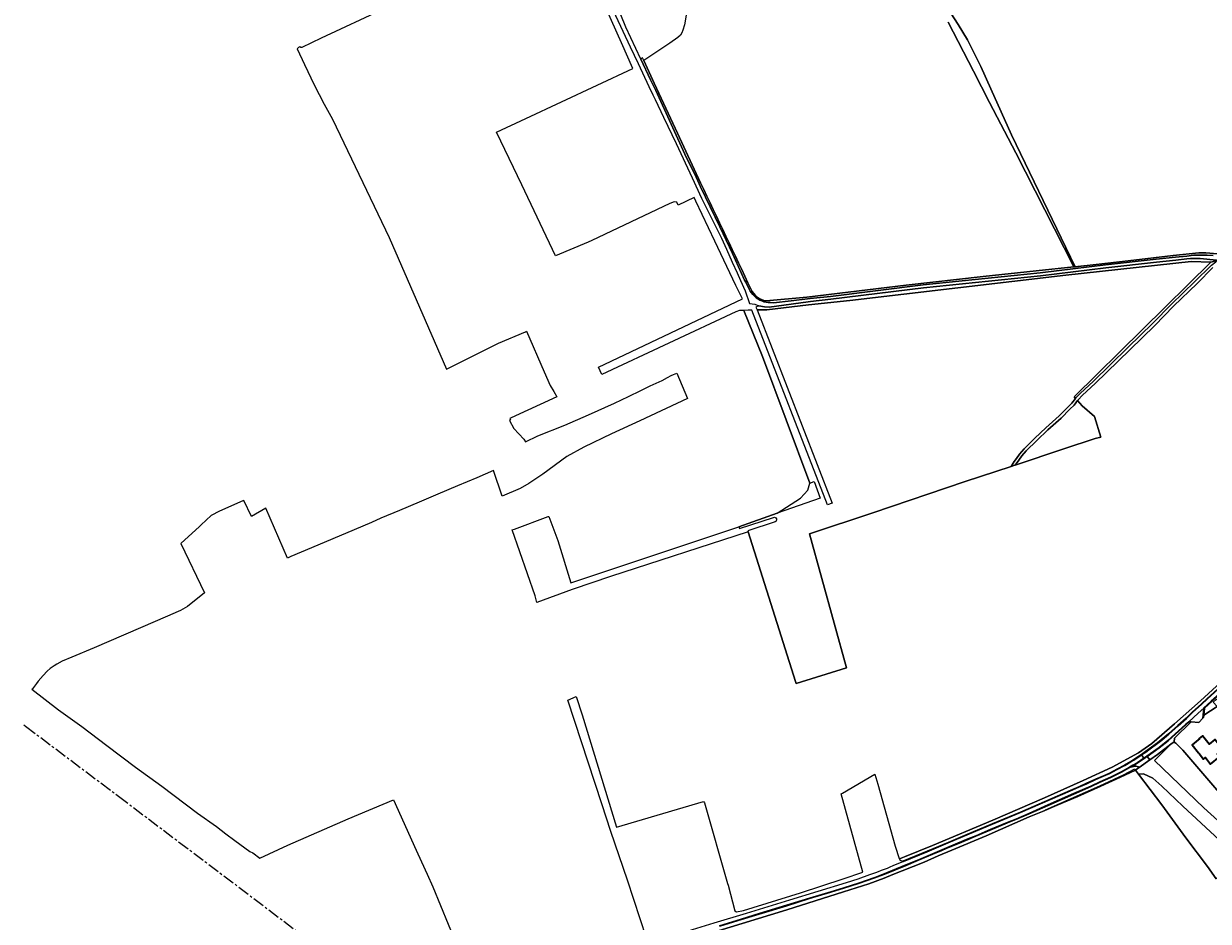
# Model space of a CAD drawing. Header units: metres. Extents: x 201541 to 204988, y 387833 to 394342.
# Tile 85 of 214: x 201986 to 202992, y 390311 to 391073. Entities that reach past the tile are written whole.
import ezdxf
from ezdxf.enums import TextEntityAlignment as Align

# ---------------------------------------------------------------- set-up
doc = ezdxf.new("R2010")
doc.units = ezdxf.units.M
doc.linetypes.add('AM-AS', pattern=[16, 10, -2, 2, -2])
for name, color, linetype, lineweight in [('B-WE-AM-AS_SPOOR-G', 10, 'AM-AS', 18), ('B-WE-GR-BOS_GEMENGD-GV', 40, 'Continuous', 13), ('B-WE-GR-BOS_LOOF-GV', 40, 'Continuous', 13), ('B-WE-GR-BOUWLAND-GV', 80, 'Continuous', 13), ('B-WE-GR-GRAS-GV', 60, 'Continuous', 13), ('B-WE-GR-GROENVOORZIENING-GV', 80, 'Continuous', 18), ('B-WE-IE-TERREINAFSCHEIDING_KUNSTMATIG_HEKWERK-G', 20, 'IE-TERREINAFSCHEIDING-KUNSTMATIG', 18), ('B-WE-OG-BEBOUWING-GV', 7, 'Continuous', 35), ('B-WE-OG-BEBOUWING-T18', 10, 'Continuous', 18), ('B-WE-OG-TERREIN_ERF-GV', 7, 'Continuous', 18), ('B-WE-OG-WEG-GV', 7, 'Continuous', 18), ('B-WE-VH-VERHARDING_ASFALT-GV', 252, 'Continuous', 18), ('B-WE-VH-VERHARDING_BETON-GV', 252, 'Continuous', 18), ('B-WE-VH-VERHARDING_BETONSTRAATSTEEN-GV', 252, 'Continuous', 18), ('B-WE-VH-VERHARDING_GRASBETONSTEEN-GV', 70, 'Continuous', 18), ('B-WE-VH-VERHARDING_OPEN-GV', 252, 'Continuous', 18), ('B-WE-VH-VERHARDING_PUIN-GV', 252, 'Continuous', 18)]:
    doc.layers.add(name, color=color, linetype=linetype, lineweight=lineweight)
doc.styles.add('NLCS-ISO-M200-T18', font='NLCS-ISO.ttf', dxfattribs={"height": 0.36})
doc.linetypes.add('IE-TERREINAFSCHEIDING-KUNSTMATIG', pattern='A,4,[82,NLCS.SHX,S=0.75,R=90,X=0,Y=0],4,-2', length=10)

msp = doc.modelspace()

# ---------------------------------------------------------------- linework, layer by layer
at = {"layer": 'B-WE-AM-AS_SPOOR-G'}
msp.add_lwpolyline([(201986.342, 390478.095), (201987.993, 390476.833), (202066.803, 390417.501), (202284.902, 390252.67), (202460.833, 390119.557), (202572.046, 390035.296), (203111.448, 389626.989), (203245.812, 389525.372), (203287.801, 389493.539)], dxfattribs=at)
at = {"layer": 'B-WE-GR-BOS_GEMENGD-GV'}
for points in [[(202624.163, 390650.277), (202601.028, 390642.513), (202601.268, 390641.757), (202641.526, 390514.832), (202642.07, 390513.117), (202684.812, 390526.299), (202653.425, 390640.184), (202707.146, 390657.899), (202785.37, 390684.503), (202824.465, 390697.328), (202827.095, 390701.538), (202828.922, 390703.926), (202831.478, 390707.674), (202835.531, 390712.319), (202844.565, 390721.217), (202853.879, 390730.047), (202865.181, 390740.12), (202872.498, 390747.563), (202876.018, 390750.996), (202879.096, 390755.036), (202878.043, 390756.226), (202993.999, 390870.455), (202977.19, 390871.212), (202870.938, 390859.418), (202687.632, 390838.021), (202652.581, 390834.316), (202617.119, 390830.283), (202608.843, 390830.022), (202672.449, 390666.239), (202668.722, 390664.788), (202604.436, 390829.884), (202601.276, 390829.784), (202597.462, 390829.664), (202613.335, 390790.571), (202653.572, 390683.21), (202657.19, 390684.428), (202662.465, 390670.463), (202626.015, 390657.555), (202593.36, 390645.99)], [(202593.36, 390645.99), (202593.814, 390644.562), (202622.684, 390653.992)]]:
    msp.add_lwpolyline(points, dxfattribs=at)
msp.add_lwpolyline([(202622.684, 390653.992, -1.03798933), (202624.163, 390650.277)], format="xyb", dxfattribs=at)
at = {"layer": 'B-WE-GR-BOS_LOOF-GV'}
msp.add_lwpolyline([(202869.154, 390712.272), (202895.937, 390720.853), (202900.521, 390722.01), (202895.203, 390739.527), (202884.74, 390748.656), (202880.785, 390753.127), (202877.895, 390749.334), (202874.262, 390745.792), (202866.906, 390738.309), (202855.571, 390728.206), (202846.302, 390719.419), (202837.352, 390710.605), (202833.46, 390706.142), (202830.948, 390702.461), (202827.886, 390698.457)], close=True, dxfattribs=at)
at = {"layer": 'B-WE-GR-BOUWLAND-GV'}
for points in [[(202292.31, 391085.602), (202238.976, 391060.667), (202222.551, 391052.718)], [(202995.798, 390865.956), (202982.304, 390852.38), (202962.416, 390833.116), (202946.422, 390816.953), (202925.208, 390796.273), (202895.704, 390767.509), (202885.031, 390757.74), (202881.288, 390753.788), (202880.785, 390753.127), (202884.74, 390748.656), (202895.203, 390739.527), (202900.521, 390722.01), (202895.937, 390720.853), (202869.154, 390712.272), (202827.886, 390698.457), (202826.871, 390698.117), (202824.465, 390697.328), (202785.37, 390684.503), (202707.146, 390657.899), (202653.425, 390640.184), (202684.812, 390526.299), (202642.07, 390513.117), (202641.526, 390514.832), (202601.268, 390641.757), (202484.409, 390603.973), (202452.626, 390593.168), (202451.935, 390592.933), (202421.89, 390581.879), (202420.584, 390587.4), (202401.086, 390643.573), (202402.921, 390644.179), (202431.515, 390654.666), (202432.031, 390654.855), (202439.812, 390634.38), (202450.894, 390598.518), (202593.36, 390645.99), (202626.015, 390657.555), (202645.67, 390670.447), (202651.8, 390677.106), (202653.572, 390683.21), (202613.335, 390790.571), (202597.462, 390829.664), (202593.926, 390829.553), (202590.95, 390828.372), (202476.977, 390775.223), (202474.108, 390781.375), (202596.555, 390839.4), (202590.905, 390850.91), (202573.078, 390888.336), (202556.788, 390922.39), (202555.383, 390925.346), (202541.939, 390918.988), (202540.809, 390921.377), (202538.508, 390921.891), (202534.816, 390920.293), (202468.531, 390888.834), (202465.612, 390887.449), (202437.627, 390876.041), (202409.038, 390936.091), (202387.763, 390980.803), (202412.698, 390992.594), (202503.313, 391034.799), (202493.758, 391056.792), (202480.482, 391086.3)], [(202220.701, 391053.229), (202219.707, 391052.69), (202218.536, 391051.505), (202224.649, 391038.302), (202233.032, 391021.055), (202241.281, 391004.663), (202248.398, 390992.037), (202296.605, 390891.556), (202345.311, 390779.912), (202389.228, 390801.804), (202412.184, 390811.469), (202413.153, 390811.909), (202428.115, 390777.542), (202433.333, 390765.912), (202436.466, 390760.832), (202438.889, 390756.469), (202399.99, 390738.573), (202399.073, 390738.024), (202399.674, 390736.874), (202398.712, 390736.29), (202402.298, 390729.595), (202410.804, 390720.493), (202412.188, 390718.179), (202422.887, 390723.231), (202445.791, 390732.413), (202465.627, 390741.036), (202487.824, 390750.959), (202499.764, 390756.663), (202510.233, 390761.82), (202518.188, 390765.739), (202528.252, 390770.189), (202532.909, 390772.64), (202535.794, 390774.313), (202537.875, 390775.149), (202540.794, 390776.322), (202549.881, 390754.79), (202509.263, 390735.945), (202485.369, 390724.933), (202461.699, 390713.719), (202447.34, 390705.796), (202426.961, 390690.842), (202415.076, 390682.753), (202407.734, 390678.523), (202392.364, 390671.933)], [(202392.364, 390671.933), (202385.23, 390693.907), (202370.869, 390687.691), (202354.559, 390680.75), (202337.727, 390673.858), (202322.045, 390666.883), (202305.345, 390659.885), (202289.498, 390653.282), (202281.524, 390649.757), (202266.711, 390643.476), (202230.657, 390628.339), (202213.171, 390620.936), (202210.161, 390619.564), (202191.93, 390661.878), (202179.69, 390654.887), (202173.312, 390668.427), (202172.478, 390668.067), (202152.538, 390659.454), (202145.501, 390655.623), (202136.994, 390647.719), (202135.579, 390646.3), (202119.829, 390631.976), (202139.74, 390590.098), (202125.498, 390578.316), (202119.557, 390575.141), (202115.402, 390573.307), (202114.904, 390573.087), (202097.944, 390565.678), (202046.248, 390543.459), (202027.199, 390535.584), (202018.977, 390531.927), (202014.594, 390529.622), (202012.158, 390528.143), (202008.718, 390525.862), (202006.131, 390523.555), (202002.798, 390519.997), (201998.666, 390515.217), (201997.09, 390513.156), (201993.688, 390508.685), (201993.325, 390508.207), (202016.023, 390490.914), (202035.613, 390476.515), (202056.823, 390460.527), (202081.276, 390442.154), (202103.526, 390426.054), (202133.961, 390403.157), (202149.928, 390391.673), (202157.881, 390385.702), (202165.65, 390379.834), (202178.338, 390370.684), (202180.933, 390369.359), (202186.803, 390365.032), (202210.683, 390375.942), (202261.818, 390398.267), (202300.156, 390414.361), (202319.53, 390371.732), (202320.998, 390368.481), (202328.752, 390351.306), (202333.618, 390340.527), (202353.16, 390292.956)], [(202729.603, 390364.274), (202734.005, 390366.073), (202757.863, 390375.757), (202808.899, 390397.12), (202852.905, 390416.111), (202885.58, 390430.88), (202910.384, 390442.055), (202932.507, 390454.334), (202944.039, 390462.35), (202963.228, 390478.953), (202985.213, 390498.442), (203011.982, 390523.048)], [(202514.901, 390296.941), (202498.843, 390346.169), (202484.829, 390387.423), (202477.062, 390411.043), (202448.145, 390499.06), (202455.34, 390501.976), (202460.492, 390486.442), (202489.602, 390391.094), (202563.25, 390412.956), (202564.281, 390411.803), (202583.774, 390343.463), (202584.19, 390341.885), (202589.918, 390320.135), (202591.502, 390319.274), (202597.273, 390320.567), (202645.602, 390335.545), (202681.954, 390347.435), (202698.516, 390353.16), (202680.179, 390419.377), (202681.213, 390419.985), (202708.867, 390436.259), (202711.391, 390427.807), (202726.09, 390375.105), (202729.39, 390364.668)], [(202998.611, 390347.414), (202991.145, 390357.876), (202972.784, 390382.251), (202952.342, 390410.215), (202932.559, 390436.211), (202929.915, 390439.686), (202917.449, 390433.539), (202900.563, 390425.906), (202880.965, 390417.358), (202863.457, 390409.889), (202851.039, 390404.593), (202839.856, 390399.923), (202803.417, 390383.869), (202774.059, 390371.593), (202762.615, 390366.85), (202750.798, 390361.647), (202741.324, 390357.9), (202732.011, 390354.215), (202723.988, 390350.998), (202716.831, 390348.041), (202703.642, 390343.154), (202682.269, 390336.311), (202634.196, 390321.171), (202548.035, 390294.82)]]:
    msp.add_lwpolyline(points, dxfattribs=at)
for points in [[(202222.551, 391052.718, -0.21793287), (202220.701, 391053.229)], [(202729.39, 390364.668, 0.02617182), (202729.603, 390364.274)]]:
    msp.add_lwpolyline(points, format="xyb", dxfattribs=at)
for points in [[(202960.022, 390461.539), (202946.078, 390447.856), (202988.108, 390407.671), (203000.051, 390396.83), (203009.841, 390387.604), (203028.422, 390370.228), (203044.721, 390387.655), (203038.981, 390398.009), (203009.559, 390427.43), (203002.588, 390419.024), (202970.297, 390456.544), (202964.275, 390462.371), (202962.894, 390463.311), (202962.92, 390463.737)], [(203001.358, 390380.146), (202970.348, 390409.106), (202952.408, 390425.97), (202944.873, 390432.889), (202936.826, 390436.426), (202932.559, 390436.211), (202952.342, 390410.215), (202972.784, 390382.251), (202991.145, 390357.876), (202998.611, 390347.414), (203016.325, 390365.845)]]:
    msp.add_lwpolyline(points, close=True, dxfattribs=at)
at = {"layer": 'B-WE-GR-GRAS-GV'}
for points in [[(202770.215, 391086.55), (202779.476, 391072.202), (202787.314, 391059.343), (202798.757, 391036.555), (202807.275, 391017.752), (202824.712, 390978.577), (202870.827, 390883.17), (202878.967, 390866.714), (202896.682, 390868.574), (202923.871, 390871.787), (202962.149, 390876.144), (202983.76, 390878.467), (202989.75, 390878.469), (203012.694, 390876.42)], [(202548.67, 391080.096), (202547.308, 391071.821), (202545.931, 391067.31), (202544.838, 391065.082), (202543.948, 391063.268), (202541.638, 391061.207), (202534.861, 391056.412), (202512.674, 391041.678), (202521.6, 391022.501), (202541.191, 390980.162), (202560.854, 390937.861)], [(202877.795, 390866.589), (202828.358, 390963.295), (202806.011, 391005.933), (202792.571, 391032.59), (202771.029, 391074.072)], [(202616.681, 390837.654), (202650.943, 390840.913), (202686.241, 390845.105), (202735.307, 390850.952), (202800.809, 390858.307), (202845.865, 390863.144), (202877.795, 390866.589)]]:
    msp.add_lwpolyline(points, dxfattribs=at)
for points in [[(202560.854, 390937.861, -0.0022076), (202603.75, 390847.461)], [(202603.75, 390847.461, 0.24461154), (202616.681, 390837.654)]]:
    msp.add_lwpolyline(points, format="xyb", dxfattribs=at)
at = {"layer": 'B-WE-GR-GROENVOORZIENING-GV'}
msp.add_lwpolyline([(202771.029, 391074.072), (202792.571, 391032.59), (202806.011, 391005.933), (202828.358, 390963.295), (202877.795, 390866.589), (202878.493, 390866.664), (202878.967, 390866.714), (202870.827, 390883.17), (202824.712, 390978.577), (202807.275, 391017.752), (202798.757, 391036.555), (202787.314, 391059.343), (202779.476, 391072.202), (202770.215, 391086.55)], dxfattribs=at)
at = {"layer": 'B-WE-IE-TERREINAFSCHEIDING_KUNSTMATIG_HEKWERK-G'}
for points in [[(203036.955, 390872.232), (203026.734, 390874.62), (203012.694, 390876.42), (202989.75, 390878.469), (202983.76, 390878.467), (202962.149, 390876.144), (202923.871, 390871.787), (202896.682, 390868.574), (202878.493, 390866.664)], [(202942.162, 390448.226), (202948.756, 390452.825), (202960.022, 390461.539)], [(202960.022, 390461.539), (202962.92, 390463.737)], [(202964.275, 390462.371), (202962.894, 390463.311), (202962.92, 390463.737)], [(202962.92, 390463.737), (202963.095, 390466.633)], [(202899.796, 390426.3), (202919.951, 390435.553), (202929.519, 390440.85), (202929.915, 390439.686)], [(202929.915, 390439.686), (202932.483, 390441.477)], [(202932.483, 390441.477), (202933.085, 390441.897)], [(202933.085, 390441.897), (202942.162, 390448.226)], [(202853.8, 390406.066), (202899.796, 390426.3)]]:
    msp.add_lwpolyline(points, dxfattribs=at)
at = {"layer": 'B-WE-OG-BEBOUWING-GV'}
msp.add_lwpolyline([(202999.39, 390453.19), (203004.217, 390457.042), (202997.434, 390465.545), (202992.484, 390461.595), (202986.847, 390468.702), (202984.064, 390466.488), (202984.369, 390466.105), (202983.228, 390465.198), (202978.131, 390461.148), (202983.544, 390454.321), (202984.032, 390453.706), (202987.803, 390448.953), (202989.368, 390450.195), (202993.658, 390444.786), (203001.268, 390450.822)], close=True, dxfattribs=at)
at = {"layer": 'B-WE-OG-TERREIN_ERF-GV'}
for points in [[(202999.447, 390493.489), (202987.956, 390486.314), (202987.778, 390484.338), (202987.222, 390483.743), (202983.797, 390480.079), (202977.381, 390480.451), (202963.095, 390466.633), (202962.92, 390463.737), (202962.894, 390463.311), (202964.275, 390462.371), (202970.297, 390456.544), (203002.588, 390419.024)], [(203000.051, 390396.83), (202988.108, 390407.671), (202946.078, 390447.856), (202960.022, 390461.539), (202948.756, 390452.825), (202942.162, 390448.226), (202933.085, 390441.897), (202932.483, 390441.477), (202929.915, 390439.686), (202932.559, 390436.211), (202936.826, 390436.426), (202944.873, 390432.889), (202952.408, 390425.97), (202970.348, 390409.106), (203001.358, 390380.146)]]:
    msp.add_lwpolyline(points, dxfattribs=at)
msp.add_lwpolyline([(202999.39, 390453.19), (203001.268, 390450.822), (202993.658, 390444.786), (202989.368, 390450.195), (202987.803, 390448.953), (202984.032, 390453.706), (202983.544, 390454.321), (202978.131, 390461.148), (202983.228, 390465.198), (202984.369, 390466.105), (202984.064, 390466.488), (202986.847, 390468.702), (202992.484, 390461.595), (202997.434, 390465.545), (203004.217, 390457.042)], close=True, dxfattribs=at)
at = {"layer": 'B-WE-OG-WEG-GV'}
for points in [[(202560.854, 390937.861), (202541.191, 390980.162), (202521.6, 391022.501), (202512.674, 391041.678), (202511.649, 391043.88), (202510.189, 391042.947), (202518.501, 391025.35), (202522.84, 391016.165), (202548.992, 390959.109), (202556.075, 390945.368), (202560.885, 390934.463), (202577.183, 390900.692), (202587.999, 390878.035), (202598.193, 390855.377)], [(202973.749, 390873.33), (202964.18, 390872.31), (202947.974, 390870.536), (202904.817, 390865.746), (202849.48, 390859.094), (202750.067, 390848.823), (202671.346, 390839.105), (202654.177, 390837.264), (202652.085, 390836.991), (202619.047, 390832.421), (202615.086, 390832.594), (202610.451, 390833.595), (202607.904, 390832.44), (202608.843, 390830.022), (202617.119, 390830.283), (202652.581, 390834.316), (202687.632, 390838.021), (202870.938, 390859.418), (202977.19, 390871.212), (202993.999, 390870.455), (202999.385, 390872.059), (202998.779, 390872.189)], [(203012.694, 390876.42), (202989.75, 390878.469), (202983.76, 390878.467), (202962.149, 390876.144), (202923.871, 390871.787), (202896.682, 390868.574), (202878.967, 390866.714), (202878.493, 390866.664), (202877.795, 390866.589), (202845.865, 390863.144), (202800.809, 390858.307), (202735.307, 390850.952), (202686.241, 390845.105), (202650.943, 390840.913), (202616.681, 390837.654)], [(202620.231, 390836.273), (202622.743, 390836.215), (202637.679, 390837.899), (202651.779, 390839.472), (202653.882, 390839.746), (202671.06, 390841.588), (202749.785, 390851.307), (202849.202, 390861.578), (202904.53, 390868.229), (202947.7, 390873.021), (202963.911, 390874.796), (202973.484, 390875.816), (202979.291, 390876.436), (202985.475, 390876.662), (202990.866, 390876.627), (202996.043, 390876.204)], [(202976.609, 390873.635), (202973.749, 390873.33)], [(203011.982, 390523.048), (202985.213, 390498.442), (202963.228, 390478.953), (202944.039, 390462.35), (202932.507, 390454.334), (202910.384, 390442.055), (202885.58, 390430.88), (202852.905, 390416.111), (202808.899, 390397.12), (202757.863, 390375.757), (202734.005, 390366.073), (202729.603, 390364.274)], [(202732.443, 390362.243), (202753.146, 390370.785), (202770.901, 390378.293), (202786.998, 390385.053), (202808.445, 390394.059), (202832.34, 390404.079), (202874.579, 390422.317), (202881.828, 390425.497), (202888.538, 390428.436), (202896.217, 390431.915), (202902.763, 390434.785), (202908.047, 390437.176), (202914.322, 390440.419), (202920.842, 390443.94), (202925.968, 390446.988), (202928.397, 390448.409), (202933.777, 390452.043), (202935.057, 390452.913), (202938.553, 390455.288), (202948.651, 390462.748), (202958.087, 390470.414), (202966.104, 390477.483), (202972.952, 390483.822), (202978.391, 390488.984), (202985.685, 390495.542), (202990.936, 390500.296), (202999.732, 390508.262)], [(202548.035, 390294.82), (202634.196, 390321.171), (202682.269, 390336.311), (202703.642, 390343.154), (202716.831, 390348.041), (202723.988, 390350.998), (202732.011, 390354.215), (202741.324, 390357.9), (202750.798, 390361.647), (202762.615, 390366.85), (202774.059, 390371.593), (202803.417, 390383.869), (202839.856, 390399.923), (202851.039, 390404.593), (202863.457, 390409.889), (202880.965, 390417.358), (202900.563, 390425.906), (202917.449, 390433.539), (202929.915, 390439.686)], [(202929.634, 390442.866), (202925.857, 390442.17), (202925.249, 390441.815), (202918.069, 390437.818), (202909.067, 390433.416), (202900.026, 390429.368), (202892.312, 390425.687), (202877.648, 390419.337), (202855.924, 390409.684), (202839.683, 390402.57), (202828.505, 390397.78), (202821.344, 390394.858), (202806.832, 390388.745), (202794.642, 390383.582), (202787.972, 390380.832), (202779.197, 390377.154), (202769.894, 390373.273), (202765.693, 390371.525), (202757.953, 390368.183), (202745.994, 390363.239), (202735.258, 390358.77), (202718.751, 390352.003), (202708.819, 390348.267), (202695.05, 390343.463), (202682.469, 390339.461), (202671.521, 390336.069), (202653.467, 390330.567), (202634.066, 390324.619), (202610.68, 390317.453), (202595.565, 390312.881), (202577.092, 390307.268)], [(202929.915, 390439.686), (202932.483, 390441.477), (202933.085, 390441.897)]]:
    msp.add_lwpolyline(points, dxfattribs=at)
for points in [[(202603.75, 390847.461, 0.0022076), (202560.854, 390937.861)], [(202998.779, 390872.189, 0.05133583), (202976.609, 390873.635)], [(202598.193, 390855.377, -0.02322162), (202602.147, 390847.698)], [(202602.147, 390847.698, 0.08682542), (202606.641, 390841.679)], [(202616.681, 390837.654, -0.24461154), (202603.75, 390847.461)], [(202606.641, 390841.679, 0.1910059), (202620.231, 390836.273)], [(202933.085, 390441.897, 0.18566897), (202929.634, 390442.866)], [(202729.603, 390364.274, 0.2052498), (202732.443, 390362.243)]]:
    msp.add_lwpolyline(points, format="xyb", dxfattribs=at)
for points in [[(202879.096, 390755.036), (202879.381, 390755.41), (202883.277, 390759.524), (202893.987, 390769.326), (202923.463, 390798.063), (202944.661, 390818.728), (202960.658, 390834.893), (202980.547, 390854.159), (202994.158, 390867.853), (202994.514, 390868.117), (202998.133, 390871.007), (202999.385, 390872.059), (202993.999, 390870.455), (202878.043, 390756.226)], [(202963.095, 390466.633), (202977.381, 390480.451), (202975.622, 390480.554), (202972.771, 390478.035), (202964.081, 390470.167), (202957.658, 390464.562), (202950.25, 390458.621), (202939.901, 390451.183), (202942.162, 390448.226), (202948.756, 390452.825), (202960.022, 390461.539), (202962.92, 390463.737)]]:
    msp.add_lwpolyline(points, close=True, dxfattribs=at)
at = {"layer": 'B-WE-VH-VERHARDING_ASFALT-GV'}
for points in [[(203000, 390507.965), (202991.204, 390500), (202985.953, 390495.245), (202978.662, 390488.69), (202973.226, 390483.53), (202966.372, 390477.186), (202958.349, 390470.112), (202952.361, 390465.01), (202948.891, 390462.428), (202941.391, 390456.728), (202938.778, 390454.957), (202935.286, 390452.585), (202937.207, 390449.826), (202939.557, 390451.429), (202939.658, 390451.501), (202950.008, 390458.94), (202957.401, 390464.869), (202963.815, 390470.466), (202972.504, 390478.333), (202975.188, 390480.704), (202975.305, 390480.572), (202983.345, 390487.927), (202987.977, 390492.104), (202988.006, 390492.423), (202994.409, 390498.203)], [(202576.975, 390307.65), (202595.449, 390313.264), (202610.564, 390317.836), (202633.949, 390325.001), (202653.35, 390330.95), (202671.404, 390336.451), (202682.349, 390339.843), (202694.923, 390343.843), (202708.683, 390348.643), (202718.605, 390352.375), (202735.105, 390359.14), (202745.841, 390363.608), (202757.797, 390368.551), (202765.537, 390371.893), (202769.74, 390373.642), (202779.043, 390377.523), (202787.818, 390381.201), (202794.488, 390383.951), (202806.676, 390389.113), (202821.191, 390395.228), (202828.351, 390398.149), (202839.524, 390402.937), (202855.763, 390410.05), (202877.487, 390419.703), (202892.146, 390426.051), (202899.858, 390429.731), (202908.897, 390433.778), (202917.884, 390438.173), (202925.051, 390442.163), (202927.795, 390443.763), (202931.381, 390445.854), (202937.207, 390449.826), (202935.286, 390452.585), (202934.001, 390451.712), (202928.61, 390448.07), (202926.171, 390446.643), (202921.039, 390443.592), (202914.509, 390440.065), (202908.221, 390436.816), (202902.926, 390434.42), (202896.38, 390431.55), (202888.701, 390428.071), (202881.989, 390425.131), (202874.739, 390421.95), (202832.497, 390403.711), (202808.6, 390393.69), (202787.153, 390384.684), (202771.056, 390377.924), (202753.3, 390370.416), (202733.248, 390362.143), (202724.01, 390358.334)], [(202704.275, 390350.734), (202694.437, 390347.247), (202684.481, 390344.12), (202636.305, 390329.341), (202599.684, 390318.081), (202572.159, 390309.784), (202564.668, 390307.52), (202531.568, 390297.25), (202515.655, 390292.167), (202516.578, 390289.323), (202518.52, 390289.922)]]:
    msp.add_lwpolyline(points, dxfattribs=at)
msp.add_lwpolyline([(202724.01, 390358.334, -0.01911014), (202704.275, 390350.734)], format="xyb", dxfattribs=at)
at = {"layer": 'B-WE-VH-VERHARDING_BETON-GV'}
for points in [[(202939.901, 390451.183), (202939.786, 390451.101), (202937.436, 390449.498), (202937.432, 390449.496), (202931.595, 390445.516), (202928.227, 390443.552), (202925.857, 390442.17), (202929.634, 390442.866)], [(202933.085, 390441.897), (202942.162, 390448.226), (202939.901, 390451.183)]]:
    msp.add_lwpolyline(points, dxfattribs=at)
msp.add_lwpolyline([(202929.634, 390442.866, -0.18566897), (202933.085, 390441.897)], format="xyb", dxfattribs=at)
at = {"layer": 'B-WE-VH-VERHARDING_BETONSTRAATSTEEN-GV'}
msp.add_lwpolyline([(203032.067, 390524.759), (203032.319, 390525.002), (203032.598, 390525.254), (203024.663, 390525.319), (203017.167, 390518.581), (203010.852, 390512.935), (203001.325, 390504.443), (202994.409, 390498.203), (202988.006, 390492.423), (202987.977, 390492.104), (202987.222, 390483.743), (202987.778, 390484.338), (202987.956, 390486.314), (202988.487, 390492.183), (203001.659, 390504.071), (203017.501, 390518.209), (203024.853, 390524.818)], close=True, dxfattribs=at)
at = {"layer": 'B-WE-VH-VERHARDING_GRASBETONSTEEN-GV'}
for points in [[(202999.732, 390508.262), (202990.936, 390500.296), (202985.685, 390495.542), (202978.391, 390488.984), (202972.952, 390483.822), (202966.104, 390477.483), (202958.087, 390470.414), (202948.651, 390462.748), (202938.553, 390455.288), (202935.057, 390452.913), (202935.286, 390452.585), (202938.778, 390454.957), (202941.391, 390456.728), (202948.891, 390462.428), (202952.361, 390465.01), (202958.349, 390470.112), (202966.372, 390477.186), (202973.226, 390483.53), (202978.662, 390488.69), (202985.953, 390495.245), (202991.204, 390500), (203000, 390507.965)], [(202577.092, 390307.268), (202595.565, 390312.881), (202610.68, 390317.453), (202634.066, 390324.619), (202653.467, 390330.567), (202671.521, 390336.069), (202682.469, 390339.461), (202695.05, 390343.463), (202708.819, 390348.267), (202718.751, 390352.003), (202735.258, 390358.77), (202745.994, 390363.239), (202757.953, 390368.183), (202765.693, 390371.525), (202769.894, 390373.273), (202779.197, 390377.154), (202787.972, 390380.832), (202794.642, 390383.582), (202806.832, 390388.745), (202821.344, 390394.858), (202828.505, 390397.78), (202839.683, 390402.57), (202855.924, 390409.684), (202877.648, 390419.337), (202892.312, 390425.687), (202900.026, 390429.368), (202909.067, 390433.416), (202918.069, 390437.818), (202925.249, 390441.815), (202925.857, 390442.17), (202928.227, 390443.552), (202931.595, 390445.516), (202937.432, 390449.496), (202937.436, 390449.498), (202937.207, 390449.826), (202931.381, 390445.854), (202927.795, 390443.763), (202925.051, 390442.163), (202917.884, 390438.173), (202908.897, 390433.778), (202899.858, 390429.731), (202892.146, 390426.051), (202877.487, 390419.703), (202855.763, 390410.05), (202839.524, 390402.937), (202828.351, 390398.149), (202821.191, 390395.228), (202806.676, 390389.113), (202794.488, 390383.951), (202787.818, 390381.201), (202779.043, 390377.523), (202769.74, 390373.642), (202765.537, 390371.893), (202757.797, 390368.551), (202745.841, 390363.608), (202735.105, 390359.14), (202718.605, 390352.375), (202708.683, 390348.643), (202694.923, 390343.843), (202682.349, 390339.843), (202671.404, 390336.451), (202653.35, 390330.95), (202633.949, 390325.001), (202610.564, 390317.836), (202595.449, 390313.264), (202576.975, 390307.65)]]:
    msp.add_lwpolyline(points, dxfattribs=at)
for points in [[(202939.658, 390451.501), (202939.557, 390451.429), (202937.207, 390449.826), (202937.436, 390449.498), (202939.786, 390451.101), (202939.901, 390451.183), (202950.25, 390458.621), (202957.658, 390464.562), (202964.081, 390470.167), (202972.771, 390478.035), (202975.622, 390480.554), (202975.305, 390480.572), (202975.188, 390480.704), (202972.504, 390478.333), (202963.815, 390470.466), (202957.401, 390464.869), (202950.008, 390458.94)], [(202832.497, 390403.711), (202874.739, 390421.95), (202881.989, 390425.131), (202888.701, 390428.071), (202896.38, 390431.55), (202902.926, 390434.42), (202908.221, 390436.816), (202914.509, 390440.065), (202921.039, 390443.592), (202926.171, 390446.643), (202928.61, 390448.07), (202934.001, 390451.712), (202935.286, 390452.585), (202935.057, 390452.913), (202933.777, 390452.043), (202928.397, 390448.409), (202925.968, 390446.988), (202920.842, 390443.94), (202914.322, 390440.419), (202908.047, 390437.176), (202902.763, 390434.785), (202896.217, 390431.915), (202888.538, 390428.436), (202881.828, 390425.497), (202874.579, 390422.317), (202832.34, 390404.079), (202808.445, 390394.059), (202786.998, 390385.053), (202770.901, 390378.293), (202753.146, 390370.785), (202732.443, 390362.243), (202733.248, 390362.143), (202753.3, 390370.416), (202771.056, 390377.924), (202787.153, 390384.684), (202808.6, 390393.69)]]:
    msp.add_lwpolyline(points, close=True, dxfattribs=at)
at = {"layer": 'B-WE-VH-VERHARDING_OPEN-GV'}
for points in [[(203030.827, 390523.559), (203032.067, 390524.759), (203024.853, 390524.818), (203017.501, 390518.209), (203001.659, 390504.071), (202988.487, 390492.183), (202987.956, 390486.314), (202999.447, 390493.489), (202995.975, 390497.248), (202998.868, 390499.835), (203000, 390498.564), (203001.297, 390497.108), (203004.523, 390500), (203012.249, 390506.925), (203010.446, 390508.973), (203016.362, 390514.309), (203018.216, 390512.285), (203026.084, 390519.4), (203024.557, 390521.095), (203027.513, 390523.743)], [(202977.381, 390480.451), (202983.797, 390480.079), (202987.222, 390483.743), (202987.977, 390492.104), (202983.345, 390487.927), (202975.305, 390480.572), (202975.622, 390480.554)]]:
    msp.add_lwpolyline(points, close=True, dxfattribs=at)
at = {"layer": 'B-WE-VH-VERHARDING_PUIN-GV'}
for points in [[(202482.528, 391093.415), (202501.259, 391053.267), (202507.862, 391039.25), (202517.081, 391019.681), (202520.499, 391012.424), (202522.404, 391008.459), (202529.511, 390993.671), (202540.276, 390971.268), (202553.773, 390942.029), (202561.691, 390924.829), (202578.609, 390891.065), (202582.866, 390881.718), (202587.815, 390870.503), (202592.077, 390861.502), (202594.641, 390855.049), (202598.647, 390846.312), (202602.278, 390835.426), (202606.965, 390834.857), (202610.451, 390833.595), (202615.086, 390832.594), (202619.047, 390832.421), (202652.085, 390836.991), (202654.177, 390837.264), (202671.346, 390839.105), (202750.067, 390848.823), (202849.48, 390859.094), (202904.817, 390865.746), (202947.974, 390870.536), (202964.18, 390872.31)], [(202598.193, 390855.377), (202587.999, 390878.035), (202577.183, 390900.692), (202560.885, 390934.463), (202556.075, 390945.368), (202548.992, 390959.109), (202522.84, 391016.165), (202518.501, 391025.35), (202510.189, 391042.947), (202497.474, 391069.865), (202493.305, 391080.553)], [(202996.043, 390876.204), (202990.866, 390876.627), (202985.475, 390876.662), (202979.291, 390876.436), (202973.484, 390875.816), (202963.911, 390874.796), (202947.7, 390873.021), (202904.53, 390868.229), (202849.202, 390861.578), (202749.785, 390851.307), (202671.06, 390841.588), (202653.882, 390839.746), (202651.779, 390839.472), (202637.679, 390837.899), (202622.743, 390836.215), (202620.231, 390836.273)], [(202964.18, 390872.31), (202973.749, 390873.33), (202976.609, 390873.635)], [(202994.158, 390867.853), (202980.547, 390854.159), (202960.658, 390834.893), (202944.661, 390818.728), (202923.463, 390798.063), (202893.987, 390769.326), (202883.277, 390759.524), (202879.381, 390755.41), (202879.096, 390755.036), (202876.018, 390750.996), (202872.498, 390747.563), (202865.181, 390740.12), (202853.879, 390730.047), (202844.565, 390721.217), (202835.531, 390712.319), (202831.478, 390707.674), (202828.922, 390703.926), (202827.095, 390701.538), (202824.465, 390697.328), (202826.871, 390698.117), (202827.886, 390698.457), (202830.948, 390702.461), (202833.46, 390706.142), (202837.352, 390710.605), (202846.302, 390719.419), (202855.571, 390728.206), (202866.906, 390738.309), (202874.262, 390745.792), (202877.895, 390749.334), (202880.785, 390753.127), (202881.288, 390753.788), (202885.031, 390757.74), (202895.704, 390767.509), (202925.208, 390796.273), (202946.422, 390816.953), (202962.416, 390833.116), (202982.304, 390852.38), (202995.798, 390865.956)]]:
    msp.add_lwpolyline(points, dxfattribs=at)
for points in [[(202976.609, 390873.635, -0.05133583), (202998.779, 390872.189)], [(202602.147, 390847.698, 0.02322162), (202598.193, 390855.377)], [(202606.641, 390841.679, -0.08682542), (202602.147, 390847.698)], [(202620.231, 390836.273, -0.1910059), (202606.641, 390841.679)]]:
    msp.add_lwpolyline(points, format="xyb", dxfattribs=at)

# ---------------------------------------------------------------- texts
at = {"layer": 'B-WE-OG-BEBOUWING-T18', "style": 'NLCS-ISO-M200-T18'}
msp.add_text('9', height=0.36, rotation=38.4, dxfattribs=at).set_placement((202984.736, 390461.287), align=Align.MIDDLE)

doc.saveas('drawing.dxf')
